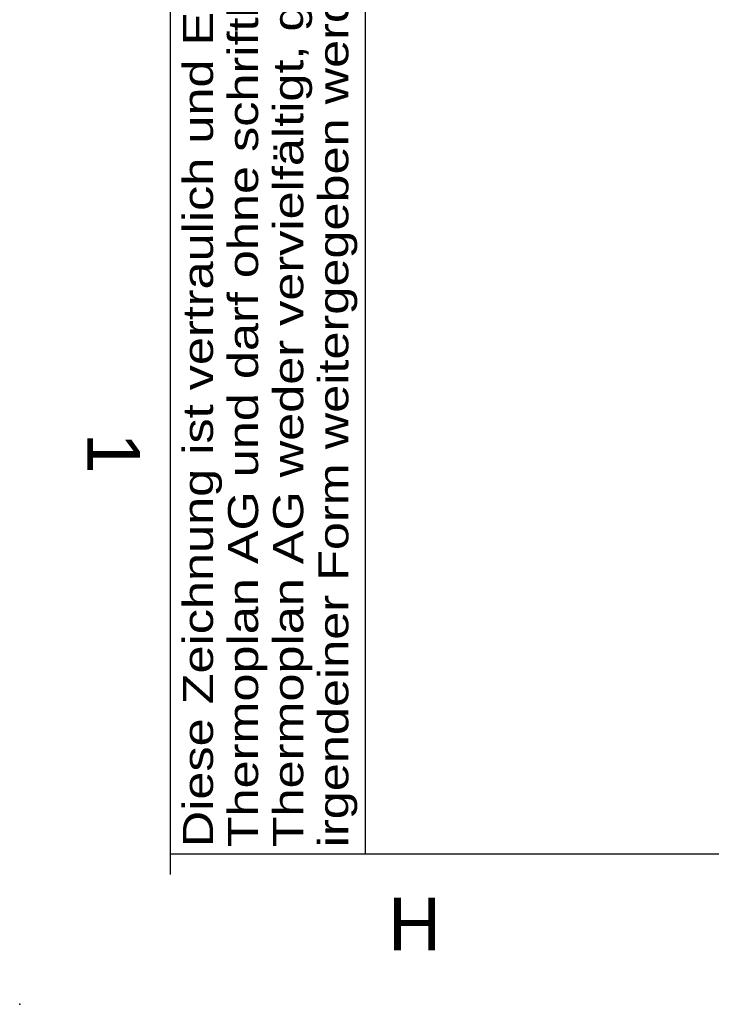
# Model space of a CAD drawing. Header units: millimetres. Extents: x -40 to 419, y 0 to 295.
# Tile 1 of 72: x 0 to 46, y 0 to 65. Entities that reach past the tile are written whole.
import ezdxf
from ezdxf import colors
from ezdxf.entities.mleader import LeaderData, LeaderLine
from ezdxf.math import Vec2, Vec3

# ---------------------------------------------------------------- set-up
doc = ezdxf.new("R2010")
doc.units = ezdxf.units.MM
for name, color, linetype in [('Cartouche', 7, 'Continuous'), ('Défaut', 7, 'Continuous'), ('Marges', 7, 'Continuous')]:
    doc.layers.add(name, color=color, linetype=linetype)
doc.styles.add('SEACAD_Arial', font='arial.ttf')

# ---------------------------------------------------------------- blocks, each defined once
blk = doc.blocks.new('_Dot')
at = {"color": 0, "linetype": 'ByBlock', "lineweight": -2}
blk.add_line((-0.5, 0), (-1, 0), dxfattribs=at)
at = {"color": 0, "linetype": 'ByBlock', "const_width": 0.5}
blk.add_lwpolyline([(-0.25, 0, 1), (0.25, 0, 1)], format="xyb", close=True, dxfattribs=at)
blk = doc.blocks.new('SE5')
at = {"layer": 'Marges', "insert": (8, 38), "char_height": 3.5, "width": 3.82162, "attachment_point": 1, "rotation": 270}
blk.add_mtext('{\\fArial|b0||i0||c0|p34;\\C7;\\H3.5;\\W1.;1}', dxfattribs=at)
at = {"layer": 'Marges', "insert": (24.5, 7.087), "char_height": 3.5, "width": 3.71335, "attachment_point": 1}
blk.add_mtext('{\\fArial|b0||i0||c0|p34;\\C7;\\H3.5;\\W1.;H}', dxfattribs=at)
blk = doc.blocks.new('SE4')
at = {"layer": 'Marges'}
blk.add_blockref('SE5', (0, 0), dxfattribs=at)
blk = doc.blocks.new('SE7')
at = {"layer": 'Défaut', "insert": (10.857, 10.438), "char_height": 2, "width": 96.75887, "attachment_point": 1, "rotation": 90, "line_spacing_factor": 0.9, "style": 'SEACAD_Arial'}
blk.add_mtext('{\\fArial|b0||i0||c0|p34;\\C7;\\H2.;\\W1.2;Diese Zeichnung ist vertraulich und Eigentum der \\P}{\\fArial|b0||i0||c0|p34;\\C7;\\H2.;\\W1.2;Thermoplan AG und darf ohne schriftliche Genehmigung der \\P}{\\fArial|b0||i0||c0|p34;\\C7;\\H2.;\\W1.2;Thermoplan AG weder vervielfältigt, geändert oder in \\P}{\\fArial|b0||i0||c0|p34;\\C7;\\H2.;\\W1.2;irgendeiner Form weitergegeben werden.\\P}', dxfattribs=at)
blk = doc.blocks.new('SE6')
at = {"layer": 'Défaut'}
blk.add_blockref('SE7', (0, 0), dxfattribs=at)

msp = doc.modelspace()

# ---------------------------------------------------------------- linework, layer by layer
at = {"layer": 'Défaut', "color": 7, "linetype": 'Continuous'}
for p, q in [((10, 194), (10, 8.639)), ((23, 10), (23, 194)), ((10, 10), (23, 10))]:
    msp.add_line(p, q, dxfattribs=at)
at = {"layer": 'Marges', "color": 7, "linetype": 'Continuous'}
for p, q in [((10, 287), (10, 10)), ((10, 10), (410, 10))]:
    msp.add_line(p, q, dxfattribs=at)
msp.add_point((0, 0), dxfattribs=at)

# ---------------------------------------------------------------- block references
for name in ['SE4', 'SE6']:
    msp.add_blockref(name, (0, 0))

# ---------------------------------------------------------------- leaders
at = {"layer": 'Cartouche', "color": 7, "linetype": 'Continuous'}
ml = msp.add_multileader_mtext('Standard', dxfattribs=at)
ml.set_content('{\\pxsm0.9;\\fArial|b0||i0||c0|p34;\\W1.;1 / 1\\P}', color=256)
ml.set_leader_properties()
ml.set_arrow_properties(name='DOT')
ml.build(insert=Vec2(0, 0))
ml.multileader.update_dxf_attribs({"leader_type": 0, "dogleg_length": 0, "arrow_head_size": 2})
ctx = ml.context
ctx.base_point, ctx.char_height, ctx.arrow_head_size, ctx.landing_gap_size = Vec3(399.7761, 12.1321), 2, 2, 0.7
ctx.text_align_type = 1
notes = []
notes.append((ctx, [(0, (0, 0, 0), (0, 0), (1, 0), 1, [])]))
ctx.mtext.insert, ctx.mtext.alignment = Vec3(404.0841, 13.1491), 2
for ctx, leaders in notes:
    for number, flags, end, landing, length, lines in leaders:
        leader = LeaderData()
        leader.index, (leader.has_last_leader_line, leader.has_dogleg_vector, leader.attachment_direction) = number, flags
        leader.last_leader_point, leader.dogleg_vector, leader.dogleg_length = Vec3(end), Vec3(landing), length
        for number, points, colour, breaks in lines:
            line = LeaderLine()
            line.index, line.vertices, line.color, line.breaks = number, Vec3.list(points), colors.encode_raw_color(colour), breaks
            leader.lines.append(line)
        ctx.leaders.append(leader)

doc.saveas('drawing.dxf')
